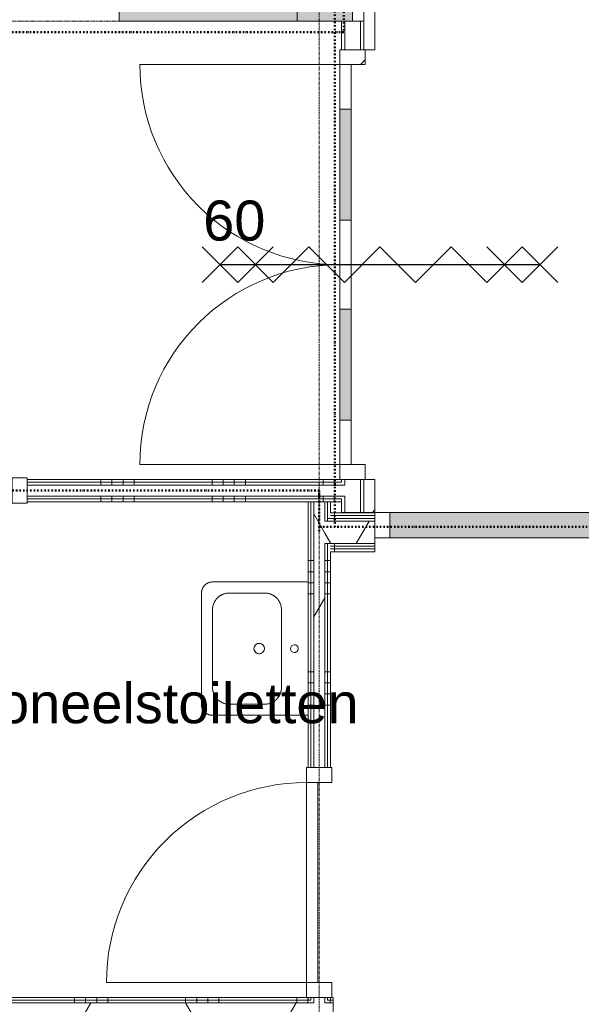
# Model space of a CAD drawing. Header units: millimetres. Extents: x -6115 to 78411, y -6358 to 59618.
# Tile 21 of 99: x 20253 to 22779, y 11626 to 16056. Entities that reach past the tile are written whole.
import ezdxf

# ---------------------------------------------------------------- set-up
doc = ezdxf.new("R2010")
doc.units = ezdxf.units.MM
for name, pattern in [('Dash dot', [15.875, 6.35, -4.7625, 0, -4.7625]), ('Hidden', [7.14375, 4.7625, -2.38125]), ('stramien', [22.225, 12.7, -3.175, 3.175, -3.175])]:
    doc.linetypes.add(name, pattern=pattern)
for name, color, linetype, lineweight in [('00_Algemeen', 7, 'Continuous', 35), ('22_Metselwerk', 7, 'Continuous', 9), ('30_Kozijnen-ramen-deuren', 7, 'Continuous', 9)]:
    doc.layers.add(name, color=color, linetype=linetype, lineweight=lineweight)
doc.styles.add('Arial_1', font='arial.ttf', dxfattribs={"height": 180})
pattern_1 = [(180, (21650, 12972), (-6e-14, -500), []), (180, (21650, 13022), (-6e-14, -500), []), (180, (21650, 13072), (-6e-14, -500), []), (180, (21650, 13122), (-6e-14, -500), [])]
pattern_2 = [(60, (0, 0), (-692.82, 400), []), (120, (0, 0), (-692.82, -400), [])]
pattern_3 = [(90, (19117.5, 13887), (-500, 2e-12), []), (90, (19167.5, 13887), (-500, 2e-12), []), (90, (19217.5, 13887), (-500, 2e-12), []), (90, (19267.5, 13887), (-500, 2e-12), [])]
pattern_4 = [(270, (18648.75, 11657), (500, -2e-12), []), (270, (18598.75, 11657), (500, -2e-12), []), (270, (18548.75, 11657), (500, -2e-12), []), (270, (18498.75, 11657), (500, -2e-12), [])]
pattern_5 = [(90, (32518.75, 13662.5), (-500, -2e-12), []), (90, (32568.75, 13662.5), (-500, -2e-12), []), (90, (32618.75, 13662.5), (-500, -2e-12), []), (90, (32668.75, 13662.5), (-500, -2e-12), [])]

# ---------------------------------------------------------------- blocks, each defined once
blk = doc.blocks.new('Direct Shape - Basic Wall_NLRS_22_WA_beton prefab 250_gen_AT_800430-1202336-02 tweede verdieping overzicht')
at = {"layer": '22_Metselwerk'}
h = blk.add_hatch(color=256, dxfattribs=at)
h.paths.add_polyline_path([(10850, 125), (2484, 125), (2484, -125), (10850, -125)])
h.paths.add_polyline_path([(950, 125), (0, 125), (0, -125), (950, -125)])
at = {"layer": '22_Metselwerk', "lineweight": 20}
for p, q in [((10850, 125), (2484, 125)), ((10850, -125), (10850, 125)), ((2484, -125), (10850, -125))]:
    blk.add_line(p, q, dxfattribs=at)
blk = doc.blocks.new('Direct Shape - Basic Wall_NLRS_22_WA_beton prefab 250_gen_AT_800432-1202338-02 tweede verdieping overzicht')
at = {"layer": '22_Metselwerk'}
h = blk.add_hatch(color=256, dxfattribs=at)
h.paths.add_polyline_path([(800, 125), (0, 125), (0, -125), (800, -125)])
h.paths.add_polyline_path([(2734, 125), (2734, -125), (5450, -125), (5450, 125), (3332.6, 125)])
at = {"layer": '22_Metselwerk', "lineweight": 20}
for p, q in [((800, 125), (0, 125)), ((0, 125), (0, -125)), ((800, -125), (800, 125))]:
    blk.add_line(p, q, dxfattribs=at)
blk = doc.blocks.new('2410-10368 v1 - IFC-model constructie _zonder onderbouw_ _MM21228__ifc-1-02 tweede verdieping overzicht')
at = {"layer": '22_Metselwerk', "lineweight": 9}
for name, p, rotation in [('Direct Shape - Basic Wall_NLRS_22_WA_beton prefab 250_gen_AT_800430-1202336-02 tweede verdieping overzicht', (21625, 26900), 270), ('Direct Shape - Basic Wall_NLRS_22_WA_beton prefab 250_gen_AT_800432-1202338-02 tweede verdieping overzicht', (21500, 16175), 180)]:
    blk.add_blockref(name, p, dxfattribs=dict(at, rotation=rotation))
blk = doc.blocks.new('32_AEE_VO_FIX_Binnendeuren - D_900x2300_Dicht Paneel meranti bw-8434985-02 tweede verdieping overzicht')
at = {"layer": '30_Kozijnen-ramen-deuren', "true_color": 0xc0c0c0}
h = blk.add_hatch(dxfattribs=at)
h.set_pattern_fill('FP_158', color=9, style=0, pattern_type=2)
h.set_pattern_definition([(225, (19769.24, 13937), (212.132, -212.132), [])])
h.paths.add_polyline_path([(-517, 57), (-517, -57), (-450, -57), (-450, 57)])
h.paths.add_polyline_path([(450, 57), (450, -57), (517, -57), (517, 57)])
at = {"layer": '30_Kozijnen-ramen-deuren'}
for p, q in [((-517, 57), (-450, 57)), ((-517, 50), (-517, 57)), ((-450, 57), (-450, -57)), ((450, 57), (517, 57)), ((450, -57), (450, 57)), ((517, 57), (517, 50)), ((-450, -7), (450, -7)), ((-450, -57), (-450, -7)), ((450, -7), (450, -57)), ((-517, -57), (-517, -50)), ((-450, -57), (-517, -57)), ((450, -57), (-450, -57)), ((517, -57), (450, -57)), ((517, -50), (517, -57))]:
    blk.add_line(p, q, dxfattribs=at)
blk = doc.blocks.new('32_AEE_VO_FIX_Binnendeuren - D_900x2300_Dicht Paneel meranti-7963006-02 tweede verdieping overzicht')
at = {"layer": '30_Kozijnen-ramen-deuren', "true_color": 0xc0c0c0}
h = blk.add_hatch(dxfattribs=at)
h.set_pattern_fill('FP_251', color=9, style=0, pattern_type=2)
h.set_pattern_definition([(315, (-12174, 21600), (212.132, 212.132), [])])
h.paths.add_polyline_path([(-517, 37.5), (-516.4, -57), (-450, -57), (-450, 57), (-517, 57), (-517, 50)])
h.paths.add_polyline_path([(450, -25), (450, -57), (517, -57), (517, 57), (450, 57), (450, 25)])
at = {"layer": '30_Kozijnen-ramen-deuren'}
for p, q in [((-450, 57), (-517, 57)), ((450, 57), (-450, 57)), ((-450, 57), (-450, 7)), ((-450, -57), (-450, 57)), ((450, 7), (450, 57)), ((450, 57), (450, -57)), ((517, 57), (450, 57)), ((517, 50), (517, 57)), ((-450, 7), (450, 7)), ((-517, -57), (-450, -57)), ((450, -57), (517, -57)), ((517, -57), (517, -50))]:
    blk.add_line(p, q, dxfattribs=at)
blk = doc.blocks.new('32_AEE_VO_FIX_Binnendeuren - D_1800x2533_deur_zijlicht rechts 900 meranti negge 63-8441725-02 tweede verdieping overzicht')
at = {"layer": '30_Kozijnen-ramen-deuren', "true_color": 0xc0c0c0}
h = blk.add_hatch(dxfattribs=at)
h.set_pattern_fill('FP_357', color=9, style=0, pattern_type=2)
h.set_pattern_definition([(225, (23334, 13750), (212.132, -212.132), [])])
h.paths.add_polyline_path([(-450, 24.5), (-517, 24.5), (-517, -89.5), (-450, -89.5), (-450, -62.9)])
h.paths.add_polyline_path([(1484, 24.5), (1417, 24.5), (1417, -89.5), (1484, -89), (1484, -50)])
at = {"layer": '30_Kozijnen-ramen-deuren', "true_color": 0xc5c7c4}
blk.add_hatch(color=9, dxfattribs=at).paths.add_polyline_path([(517, 24.5), (517, -89.5), (1417, -89.5), (1417, 24.5)])
at = {"layer": '30_Kozijnen-ramen-deuren'}
for p, q in [((-450, 24.5), (-517, 24.5)), ((-517, 24.5), (-517, -89.5)), ((450, 24.5), (-450, 24.5)), ((-450, 24.5), (-450, -25.5)), ((-450, -89.5), (-450, 24.5)), ((450, -25.5), (450, 24.5)), ((517, 24.5), (450, 24.5)), ((450, 24.5), (450, -89.5)), ((1417, 24.5), (517, 24.5)), ((517, -89.5), (517, 24.5)), ((1417, 24.5), (1417, -89.5)), ((1484, 24.5), (1417, 24.5)), ((-450, -25.5), (450, -25.5)), ((1484, -89), (1484, -87.5)), ((-517, -89.5), (-450, -89.5)), ((450, -89.5), (517, -89.5)), ((517, -89.5), (1417, -89.5)), ((1417, -89.5), (1484, -89.5))]:
    blk.add_line(p, q, dxfattribs=at)
blk = doc.blocks.new('1876_3 _AEE_wasbak groot - 1876_3 _AEE_wasbak groot-5034979-02 tweede verdieping overzicht')
at = {"layer": '30_Kozijnen-ramen-deuren'}
for p, q in [((250, 479.9), (-250, 479.9)), ((-299.9, 430), (-299.9, 0)), ((-175, 430), (175, 430)), ((299.9, 0), (299.9, 430)), ((-250, 195), (-250, 355)), ((250, 355), (250, 195)), ((175, 120), (-175, 120))]:
    blk.add_line(p, q, dxfattribs=at)
at = {"layer": '30_Kozijnen-ramen-deuren', "flags": 128}
for points in [[(-250, 479.9), (-252, 479.9), (-254, 479.7), (-256, 479.5), (-258, 479.3), (-259.9, 478.9), (-261.9, 478.5), (-263.8, 477.9), (-265.7, 477.4), (-267.6, 476.7), (-269.4, 476), (-271.3, 475.1), (-273, 474.3), (-274.8, 473.3), (-276.5, 472.3), (-278.2, 471.2), (-279.8, 470), (-281.4, 468.8), (-282.9, 467.5), (-284.4, 466.2), (-285.8, 464.8), (-287.2, 463.3), (-288.5, 461.8), (-289.7, 460.2), (-290.9, 458.6), (-292, 457), (-293, 455.3), (-294, 453.5), (-294.9, 451.7), (-295.7, 449.9), (-296.5, 448.1), (-297.2, 446.2), (-297.8, 444.3), (-298.3, 442.4), (-298.8, 440.4), (-299.2, 438.5), (-299.5, 436.5), (-299.7, 434.5), (-299.8, 432.5), (-299.9, 430.5), (-299.9, 430)], [(299.9, 430), (299.9, 432), (299.7, 434), (299.5, 436), (299.3, 437.9), (298.9, 439.9), (298.5, 441.9), (297.9, 443.8), (297.4, 445.7), (296.7, 447.6), (296, 449.4), (295.1, 451.3), (294.3, 453), (293.3, 454.8), (292.3, 456.5), (291.2, 458.2), (290, 459.8), (288.8, 461.4), (287.5, 462.9), (286.2, 464.4), (284.8, 465.8), (283.3, 467.2), (281.8, 468.5), (280.2, 469.7), (278.6, 470.9), (277, 472), (275.3, 473), (273.5, 474), (271.7, 474.9), (269.9, 475.7), (268.1, 476.5), (266.2, 477.2), (264.3, 477.8), (262.4, 478.3), (260.4, 478.8), (258.5, 479.2), (256.5, 479.5), (254.5, 479.7), (252.5, 479.8), (250.5, 479.9), (250, 479.9)], [(-250, 355), (-249.9, 358), (-249.8, 361), (-249.5, 364), (-249, 366.9), (-248.5, 369.9), (-247.9, 372.8), (-247.1, 375.7), (-246.2, 378.6), (-245.2, 381.4), (-244.1, 384.2), (-242.9, 386.9), (-241.5, 389.6), (-240.1, 392.3), (-238.5, 394.8), (-236.9, 397.3), (-235.2, 399.8), (-233.3, 402.2), (-231.4, 404.5), (-229.4, 406.7), (-227.3, 408.8), (-225.1, 410.8), (-222.8, 412.8), (-220.4, 414.7), (-218, 416.4), (-215.5, 418.1), (-213, 419.7), (-210.3, 421.1), (-207.7, 422.5), (-205, 423.8), (-202.2, 424.9), (-199.4, 425.9), (-196.5, 426.9), (-193.6, 427.7), (-190.7, 428.3), (-187.7, 428.9), (-184.8, 429.4), (-181.8, 429.7), (-178.8, 429.9), (-175.8, 430), (-175, 430)], [(-175, 430), (-178, 429.9), (-181, 429.8), (-184, 429.5), (-186.9, 429), (-189.9, 428.5), (-192.8, 427.9), (-195.7, 427.1), (-198.6, 426.2), (-201.4, 425.2), (-204.2, 424.1), (-206.9, 422.9), (-209.6, 421.5), (-212.3, 420.1), (-214.8, 418.5), (-217.3, 416.9), (-219.8, 415.2), (-222.2, 413.3), (-224.5, 411.4), (-226.7, 409.4), (-228.8, 407.3), (-230.8, 405.1), (-232.8, 402.8), (-234.7, 400.4), (-236.4, 398), (-238.1, 395.5), (-239.7, 393), (-241.1, 390.3), (-242.5, 387.7), (-243.8, 385), (-244.9, 382.2), (-245.9, 379.4), (-246.9, 376.5), (-247.7, 373.6), (-248.3, 370.7), (-248.9, 367.7), (-249.4, 364.8), (-249.7, 361.8), (-249.9, 358.8), (-250, 355.8), (-250, 355)], [(175, 430), (178, 429.9), (181, 429.8), (184, 429.5), (186.9, 429), (189.9, 428.5), (192.8, 427.9), (195.7, 427.1), (198.6, 426.2), (201.4, 425.2), (204.2, 424.1), (206.9, 422.9), (209.6, 421.5), (212.3, 420.1), (214.8, 418.5), (217.3, 416.9), (219.8, 415.2), (222.2, 413.3), (224.5, 411.4), (226.7, 409.4), (228.8, 407.3), (230.8, 405.1), (232.8, 402.8), (234.7, 400.4), (236.4, 398), (238.1, 395.5), (239.7, 393), (241.1, 390.3), (242.5, 387.7), (243.8, 385), (244.9, 382.2), (245.9, 379.4), (246.9, 376.5), (247.7, 373.6), (248.3, 370.7), (248.9, 367.7), (249.4, 364.8), (249.7, 361.8), (249.9, 358.8), (250, 355.8), (250, 355)], [(250, 355), (249.9, 358), (249.8, 361), (249.5, 364), (249, 366.9), (248.5, 369.9), (247.9, 372.8), (247.1, 375.7), (246.2, 378.6), (245.2, 381.4), (244.1, 384.2), (242.9, 386.9), (241.5, 389.6), (240.1, 392.3), (238.5, 394.8), (236.9, 397.3), (235.2, 399.8), (233.3, 402.2), (231.4, 404.5), (229.4, 406.7), (227.3, 408.8), (225.1, 410.8), (222.8, 412.8), (220.4, 414.7), (218, 416.4), (215.5, 418.1), (213, 419.7), (210.3, 421.1), (207.7, 422.5), (205, 423.8), (202.2, 424.9), (199.4, 425.9), (196.5, 426.9), (193.6, 427.7), (190.7, 428.3), (187.7, 428.9), (184.8, 429.4), (181.8, 429.7), (178.8, 429.9), (175.8, 430), (175, 430)], [(-175, 120), (-178, 120.1), (-181, 120.2), (-184, 120.5), (-186.9, 121), (-189.9, 121.5), (-192.8, 122.1), (-195.7, 122.9), (-198.6, 123.8), (-201.4, 124.8), (-204.2, 125.9), (-206.9, 127.1), (-209.6, 128.5), (-212.3, 129.9), (-214.8, 131.5), (-217.3, 133.1), (-219.8, 134.8), (-222.2, 136.7), (-224.5, 138.6), (-226.7, 140.6), (-228.8, 142.7), (-230.8, 144.9), (-232.8, 147.2), (-234.7, 149.6), (-236.4, 152), (-238.1, 154.5), (-239.7, 157), (-241.1, 159.7), (-242.5, 162.3), (-243.8, 165), (-244.9, 167.8), (-245.9, 170.6), (-246.9, 173.5), (-247.7, 176.4), (-248.3, 179.3), (-248.9, 182.3), (-249.4, 185.2), (-249.7, 188.2), (-249.9, 191.2), (-250, 194.2), (-250, 195)], [(-250, 195), (-249.9, 192), (-249.8, 189), (-249.5, 186), (-249, 183.1), (-248.5, 180.1), (-247.9, 177.2), (-247.1, 174.3), (-246.2, 171.4), (-245.2, 168.6), (-244.1, 165.8), (-242.9, 163.1), (-241.5, 160.4), (-240.1, 157.7), (-238.5, 155.2), (-236.9, 152.7), (-235.2, 150.2), (-233.3, 147.8), (-231.4, 145.5), (-229.4, 143.3), (-227.3, 141.2), (-225.1, 139.2), (-222.8, 137.2), (-220.4, 135.3), (-218, 133.6), (-215.5, 131.9), (-213, 130.3), (-210.3, 128.9), (-207.7, 127.5), (-205, 126.2), (-202.2, 125.1), (-199.4, 124.1), (-196.5, 123.1), (-193.6, 122.3), (-190.7, 121.7), (-187.7, 121.1), (-184.8, 120.6), (-181.8, 120.3), (-178.8, 120.1), (-175.8, 120), (-175, 120)], [(250, 195), (249.9, 192), (249.8, 189), (249.5, 186), (249, 183.1), (248.5, 180.1), (247.9, 177.2), (247.1, 174.3), (246.2, 171.4), (245.2, 168.6), (244.1, 165.8), (242.9, 163.1), (241.5, 160.4), (240.1, 157.7), (238.5, 155.2), (236.9, 152.7), (235.2, 150.2), (233.3, 147.8), (231.4, 145.5), (229.4, 143.3), (227.3, 141.2), (225.1, 139.2), (222.8, 137.2), (220.4, 135.3), (218, 133.6), (215.5, 131.9), (213, 130.3), (210.3, 128.9), (207.7, 127.5), (205, 126.2), (202.2, 125.1), (199.4, 124.1), (196.5, 123.1), (193.6, 122.3), (190.7, 121.7), (187.7, 121.1), (184.8, 120.6), (181.8, 120.3), (178.8, 120.1), (175.8, 120), (175, 120)], [(175, 120), (178, 120.1), (181, 120.2), (184, 120.5), (186.9, 121), (189.9, 121.5), (192.8, 122.1), (195.7, 122.9), (198.6, 123.8), (201.4, 124.8), (204.2, 125.9), (206.9, 127.1), (209.6, 128.5), (212.3, 129.9), (214.8, 131.5), (217.3, 133.1), (219.8, 134.8), (222.2, 136.7), (224.5, 138.6), (226.7, 140.6), (228.8, 142.7), (230.8, 144.9), (232.8, 147.2), (234.7, 149.6), (236.4, 152), (238.1, 154.5), (239.7, 157), (241.1, 159.7), (242.5, 162.3), (243.8, 165), (244.9, 167.8), (245.9, 170.6), (246.9, 173.5), (247.7, 176.4), (248.3, 179.3), (248.9, 182.3), (249.4, 185.2), (249.7, 188.2), (249.9, 191.2), (250, 194.2), (250, 195)]]:
    blk.add_lwpolyline(points, dxfattribs=at)
at = {"layer": '30_Kozijnen-ramen-deuren'}
for centre, radius, start, end in [((0, 220), 23.5, 0, 180), ((0, 220), 23.5, 145.4331, 180), ((0, 220), 23.5, 109.3655, 142.3157), ((0, 220), 23.5, 72.833, 107.167), ((0, 220), 23.5, 37.6843, 70.6345), ((0, 220), 23.5, 0, 34.5669), ((0, 220), 23.5, 180, 360), ((0, 220), 23.5, 180, 214.5669), ((0, 220), 23.5, 217.6843, 250.6345), ((0, 220), 23.5, 252.833, 287.167), ((0, 220), 23.5, 289.3655, 322.3157), ((0, 220), 23.5, 325.4331, 360), ((0, 62), 17.5, 0, 180), ((0, 62), 17.5, 180, 0)]:
    blk.add_arc(centre, radius, start, end, dxfattribs=at)
blk = doc.blocks.new('30_AEE_VO_draairichting - 30_AEE_VO_draairichting-8193140-02 tweede verdieping overzicht')
at = {"layer": '30_Kozijnen-ramen-deuren'}
blk.add_line((-450, 900), (-450, 0), dxfattribs=at)
blk.add_arc((-450, 0), 900, 360, 90, dxfattribs=at)
blk = doc.blocks.new('32_AEE_VO_FIX_Binnendeuren - DD_1800x2600_glasdeuren meranti bw-8027431-02 tweede verdieping overzicht')
at = {"layer": '30_Kozijnen-ramen-deuren', "true_color": 0xc0c0c0}
h = blk.add_hatch(dxfattribs=at)
h.set_pattern_fill('FP_389', color=9, style=0, pattern_type=2)
h.set_pattern_definition([(315, (-14954, 21750), (212.132, 212.132), [])])
h.paths.add_polyline_path([(-967, -50), (-967, -57), (-900, -56.8), (-900, 57), (-967, 57), (-967, -43.1)])
h.paths.add_polyline_path([(900, -43.1), (900, -57), (967, -57), (967, 57), (900, 57)])
at = {"layer": '30_Kozijnen-ramen-deuren', "true_color": 0xbfbfbf}
for points in [[(-700, 7), (-200, 7), (-200, 57), (-700, 57)], [(200, 7), (700, 7), (700, 57), (200, 57)]]:
    blk.add_hatch(color=9, dxfattribs=at).paths.add_polyline_path(points)
at = {"layer": '30_Kozijnen-ramen-deuren'}
for p, q in [((-900, 57), (-967, 57)), ((-700, 57), (-900, 57)), ((-900, 57), (-900, 7)), ((-900, -57), (-900, 57)), ((-200, 57), (-700, 57)), ((-700, 7), (-700, 57)), ((0, 57), (-200, 57)), ((-200, 57), (-200, 7)), ((0, 57), (200, 57)), ((0, 7), (0, 57)), ((0, 7), (0, 57)), ((200, 57), (700, 57)), ((200, 57), (200, 7)), ((700, 57), (900, 57)), ((700, 7), (700, 57)), ((900, 57), (900, 7)), ((900, 57), (900, -57)), ((967, 57), (900, 57)), ((967, 50), (967, 57)), ((-900, 7), (-700, 7)), ((-700, 7), (-200, 7)), ((-200, 7), (0, 7)), ((200, 7), (0, 7)), ((700, 7), (200, 7)), ((900, 7), (700, 7)), ((-967, -57), (-900, -57)), ((900, -57), (967, -57))]:
    blk.add_line(p, q, dxfattribs=at)
blk = doc.blocks.new('30_AEE_VO_draairichting - 30_AEE_VO_draairichting-8193441-02 tweede verdieping overzicht')
at = {"layer": '30_Kozijnen-ramen-deuren'}
blk.add_line((-450, 900), (-450, 0), dxfattribs=at)
blk.add_arc((-450, 0), 900, 360, 90, dxfattribs=at)
blk = doc.blocks.new('30_AEE_VO_draairichting - 30_AEE_VO_draairichting-8193446-02 tweede verdieping overzicht')
at = {"layer": '30_Kozijnen-ramen-deuren'}
blk.add_line((-450, -900), (-450, 0), dxfattribs=at)
blk.add_arc((-450, 0), 900, 270, 0, dxfattribs=at)

msp = doc.modelspace()

# ---------------------------------------------------------------- hatches: boundary and pattern name
at = {"layer": '22_Metselwerk'}
h = msp.add_hatch(dxfattribs=at)
h.set_pattern_fill('FP_252', color=256, style=0, pattern_type=2)
h.set_pattern_definition([(45, (0, 0), (-500, 500), []), (45, (170, 0), (-500, 500), []), (45, (180, 0), (-500, 500), []), (45, (190, 0), (-500, 500), []), (45, (200, 0), (-500, 500), []), (45, (210, 0), (-500, 500), []), (45, (220, 0), (-500, 500), []), (45, (230, 0), (-500, 500), [])])
h.paths.add_polyline_path([(21850, 13839), (21850, 13987), (21800, 13987), (21800, 13839)])
h.paths.add_polyline_path([(21850, 15921), (21850, 22843), (21800, 22843), (21800, 15921)])
h = msp.add_hatch(dxfattribs=at)
h.set_pattern_fill('FP_233', color=256, angle=90, style=0, pattern_type=2)
h.set_pattern_definition(pattern_3)
h.paths.add_polyline_path([(21188.8, 13962), (21700, 13962), (21700, 13974.5), (20286.2, 13974.5), (20286.2, 13962), (20584.5, 13962)])
h.paths.add_polyline_path([(19252.2, 13962), (19252.2, 13974.5), (16122.5, 13974.5), (16122.5, 13962), (18167.4, 13962)])
h = msp.add_hatch(dxfattribs=at)
h.set_pattern_fill('FP_233', color=256, angle=90, style=0, pattern_type=2)
h.set_pattern_definition(pattern_3)
h.paths.add_polyline_path([(21188.8, 13974.5), (21700, 13974.5), (21700, 13987), (20286.2, 13987), (20286.2, 13974.5), (20584.5, 13974.5)])
h.paths.add_polyline_path([(18167.4, 13974.5), (19252.2, 13974.5), (19252.2, 13987), (16135, 13987), (16135, 13974.5), (16958.8, 13974.5)])
h = msp.add_hatch(dxfattribs=at)
h.set_pattern_fill('FP_233', color=256, angle=90, style=0, pattern_type=2)
h.set_pattern_definition(pattern_3)
h.paths.add_polyline_path([(21490.9, 13899.5), (21700, 13899.5), (21700, 13912), (20286.2, 13912), (20286.2, 13899.5), (21188.8, 13899.5)])
h.paths.add_polyline_path([(19145, 13899.5), (19145, 13912), (17915, 13912), (17915, 13899.5), (18167.4, 13899.5)])
h.paths.add_polyline_path([(19215, 13899.5), (19252.2, 13899.5), (19252.2, 13912), (19215, 13912)])
h.paths.add_polyline_path([(16122.5, 13899.5), (17845, 13899.5), (17845, 13912), (16122.5, 13912)])
h = msp.add_hatch(dxfattribs=at)
h.set_pattern_fill('FP_233', color=256, angle=90, style=0, pattern_type=2)
h.set_pattern_definition(pattern_3)
h.paths.add_polyline_path([(21700, 13887), (21700, 13899.5), (20286.2, 13899.5), (20286.2, 13887), (21490.9, 13887)])
h.paths.add_polyline_path([(19215, 13887), (19252.2, 13887), (19252.2, 13899.5), (19215, 13899.5)])
h.paths.add_polyline_path([(19145, 13887), (19145, 13899.5), (17915, 13899.5), (17915, 13887), (18167.4, 13887)])
h.paths.add_polyline_path([(17845, 13887), (17845, 13899.5), (16135, 13899.5), (16135, 13887), (17830, 13887)])
h = msp.add_hatch(dxfattribs=at)
h.set_pattern_fill('FP_38', color=256, angle=90, style=0, pattern_type=2)
h.set_pattern_definition(pattern_1)
h.paths.add_polyline_path([(21562.5, 11644.5), (21562.5, 11657), (21550, 11657), (21550, 11644.5)])
h.paths.add_polyline_path([(21562.5, 12691), (21562.5, 13887), (21550, 13887), (21550, 12691)])
h = msp.add_hatch(dxfattribs=at)
h.set_pattern_fill('FP_38', color=256, angle=90, style=0, pattern_type=2)
h.set_pattern_definition(pattern_1)
h.paths.add_polyline_path([(21575, 11644.5), (21575, 11657), (21562.5, 11657), (21562.5, 11644.5)])
h.paths.add_polyline_path([(21562.5, 12691), (21575, 12691), (21575, 13887), (21562.5, 13887), (21562.5, 12703.8)])
h = msp.add_hatch(dxfattribs=at)
h.set_pattern_fill('FP_2', color=256, angle=60, style=0, pattern_type=2)
h.set_pattern_definition(pattern_2)
h.paths.add_polyline_path([(21575, 11632), (21625, 11632), (21625, 11657), (21575, 11657), (21575, 11644.5)])
h.paths.add_polyline_path([(21575, 12691), (21625, 12691), (21625, 13887), (21575, 13887), (21575, 12703.8)])
h = msp.add_hatch(dxfattribs=at)
h.set_pattern_fill('FP_38', color=256, angle=90, style=0, pattern_type=2)
h.set_pattern_definition(pattern_1)
h.paths.add_polyline_path([(21637.5, 11644.5), (21637.5, 11657), (21625, 11657), (21625, 11644.5)])
h.paths.add_polyline_path([(21637.5, 12691), (21637.5, 13700), (21625, 13700), (21625, 12691)])
h.paths.add_polyline_path([(21625, 13800), (21637.5, 13800), (21637.5, 13887), (21625, 13887), (21625, 13812.9)])
h = msp.add_hatch(dxfattribs=at)
h.set_pattern_fill('FP_38', color=256, angle=90, style=0, pattern_type=2)
h.set_pattern_definition(pattern_1)
h.paths.add_polyline_path([(21650, 11644.5), (21650, 11657), (21637.5, 11657), (21637.5, 11644.5)])
h.paths.add_polyline_path([(21650, 12691), (21650, 13700), (21637.5, 13700), (21637.5, 12691)])
h.paths.add_polyline_path([(21637.5, 13812.5), (21650, 13812.9), (21650, 13887), (21637.5, 13887), (21637.5, 13812.9)])
h = msp.add_hatch(dxfattribs=at)
h.set_pattern_fill('FP_235', color=256, angle=90, style=0, pattern_type=2)
h.set_pattern_definition(pattern_5)
h.paths.add_polyline_path([(42987.5, 13825), (42987.5, 13837.5), (42902, 13837.5), (42902, 13825)])
h.paths.add_polyline_path([(38000, 13825), (38000, 13837.5), (37600, 13837.5), (37600, 13825)])
h.paths.add_polyline_path([(32600, 13825), (32600, 13837.5), (26819, 13837.5), (26819, 13825), (30253.1, 13825)])
h.paths.add_polyline_path([(21650, 13825), (21850, 13825), (21850, 13837.5), (21650, 13837.5)])
h = msp.add_hatch(dxfattribs=at)
h.set_pattern_fill('FP_235', color=256, angle=90, style=0, pattern_type=2)
h.set_pattern_definition(pattern_5)
h.paths.add_polyline_path([(42987.5, 13812.5), (42987.5, 13825), (42902, 13825), (42902, 13812.5), (42943.1, 13812.5)])
h.paths.add_polyline_path([(37600, 13812.5), (38000, 13812.9), (38000, 13825), (37600, 13825), (37600, 13812.9)])
h.paths.add_polyline_path([(32600, 13812.5), (32600, 13825), (26819, 13825), (26819, 13812.5), (30253.1, 13812.5)])
h.paths.add_polyline_path([(21793.1, 13812.5), (21850, 13812.9), (21850, 13825), (21650, 13825), (21650, 13812.5)])
h = msp.add_hatch(dxfattribs=at)
h.set_pattern_fill('FP_2', color=256, angle=60, style=0, pattern_type=2)
h.set_pattern_definition(pattern_2)
h.paths.add_polyline_path([(43012.5, 13700), (43012.5, 13800), (42902, 13800), (42902, 13700), (43000, 13700)])
h.paths.add_polyline_path([(38000, 13700), (38000, 13800), (37600, 13800), (37600, 13700)])
h.paths.add_polyline_path([(32600, 13700), (32600, 13800), (26819, 13800), (26819, 13700), (30253.1, 13700)])
h.paths.add_polyline_path([(21637.5, 13700), (21850, 13700), (21850, 13800), (21625, 13800), (21625, 13700)])
h = msp.add_hatch(dxfattribs=at)
h.set_pattern_fill('FP_235', color=256, angle=90, style=0, pattern_type=2)
h.set_pattern_definition(pattern_5)
h.paths.add_polyline_path([(42987.5, 13800), (42987.5, 13812.5), (42902, 13812.5), (42902, 13800), (42943.1, 13800)])
h.paths.add_polyline_path([(38000, 13800), (38000, 13812.5), (37600, 13812.5), (37600, 13800)])
h.paths.add_polyline_path([(32600, 13800), (32600, 13812.5), (26819, 13812.5), (26819, 13800), (30253.1, 13800)])
h.paths.add_polyline_path([(21850, 13800), (21850, 13812.5), (21637.5, 13812.5), (21637.5, 13800), (21793.1, 13800)])
h = msp.add_hatch(dxfattribs=at)
h.set_pattern_fill('FP_235', color=256, angle=90, style=0, pattern_type=2)
h.set_pattern_definition(pattern_5)
h.paths.add_polyline_path([(43000, 13687.5), (43000, 13700), (42902, 13700), (42902, 13687.5), (42987.5, 13687.5)])
h.paths.add_polyline_path([(38000, 13687.5), (38000, 13700), (37600, 13700), (37600, 13687.5)])
h.paths.add_polyline_path([(32600, 13687.5), (32600, 13700), (26819, 13700), (26819, 13687.5), (30253.1, 13687.5)])
h.paths.add_polyline_path([(21793.1, 13687.5), (21850, 13687.5), (21850, 13700), (21650, 13700), (21650, 13687.5)])
h = msp.add_hatch(dxfattribs=at)
h.set_pattern_fill('FP_235', color=256, angle=90, style=0, pattern_type=2)
h.set_pattern_definition(pattern_5)
h.paths.add_polyline_path([(42943.1, 13675), (42987.5, 13675), (42987.5, 13687.5), (42902, 13687.5), (42902, 13675)])
h.paths.add_polyline_path([(37600, 13675), (38000, 13675), (38000, 13687.5), (37600, 13687.5)])
h.paths.add_polyline_path([(32600, 13675), (32600, 13687.5), (26819, 13687.5), (26819, 13675), (30253.1, 13675)])
h.paths.add_polyline_path([(21850, 13675), (21850, 13687.5), (21650, 13687.5), (21650, 13675), (21793.1, 13675)])
h = msp.add_hatch(dxfattribs=at)
h.set_pattern_fill('FP_235', color=256, angle=90, style=0, pattern_type=2)
h.set_pattern_definition(pattern_5)
h.paths.add_polyline_path([(42987.5, 13662.5), (42987.5, 13675), (42902, 13675), (42902, 13662.5), (42943.1, 13662.5)])
h.paths.add_polyline_path([(38000, 13662.5), (38000, 13675), (37600, 13675), (37600, 13662.5)])
h.paths.add_polyline_path([(32600, 13662.5), (32600, 13675), (26819, 13675), (26819, 13662.5), (30253.1, 13662.5)])
h.paths.add_polyline_path([(21793.1, 13662.5), (21850, 13662.5), (21850, 13675), (21650, 13675), (21650, 13662.5)])
h = msp.add_hatch(dxfattribs=at)
h.set_pattern_fill('FP_234', color=256, angle=-270, style=0, pattern_type=2)
h.set_pattern_definition(pattern_4)
h.paths.add_polyline_path([(21662.5, 11644.5), (21662.5, 11657), (21650, 11657), (21650, 11644.5)])
h.paths.add_polyline_path([(20584.5, 11644.5), (21550, 11644.5), (21550, 11657), (19230, 11657), (19230, 11644.5), (19375.9, 11644.5)])
h.paths.add_polyline_path([(18771.7, 11644.5), (19130, 11644.5), (19130, 11657), (17930, 11657), (17930, 11644.5), (18469.5, 11644.5)])
h.paths.add_polyline_path([(17830, 11644.5), (17830, 11657), (16035, 11657), (16035, 11644.5), (17563.1, 11644.5)])
h = msp.add_hatch(dxfattribs=at)
h.set_pattern_fill('FP_234', color=256, angle=-270, style=0, pattern_type=2)
h.set_pattern_definition(pattern_4)
h.paths.add_polyline_path([(18771.7, 11632), (19145, 11632), (19145, 11644.5), (17915, 11644.5), (17915, 11632), (18469.5, 11632)])
h.paths.add_polyline_path([(21625, 11632), (21662.5, 11632), (21662.5, 11644.5), (21625, 11644.5)])
h.paths.add_polyline_path([(20584.5, 11632), (21575, 11632), (21575, 11644.5), (19215, 11644.5), (19215, 11632), (19375.9, 11632)])
h.paths.add_polyline_path([(16958.8, 11632), (17845, 11632), (17845, 11644.5), (16035, 11644.5), (16035, 11632), (16656.7, 11632)])
h = msp.add_hatch(dxfattribs=at)
h.set_pattern_fill('FP_2', color=256, angle=60, style=0, pattern_type=2)
h.set_pattern_definition(pattern_2)
h.paths.add_polyline_path([(21662.5, 11557), (21662.5, 11632), (16035, 11632), (16035, 11557), (20584.5, 11557)])

# ---------------------------------------------------------------- linework, layer by layer
at = {"layer": '00_Algemeen', "color": 150, "linetype": 'stramien', "lineweight": 9, "true_color": 0x0080ff}
msp.add_line((21600, -4950.1), (21600, 59018.3), dxfattribs=at)
at = {"layer": '00_Algemeen', "color": 96, "linetype": 'Dash dot', "lineweight": 50, "true_color": 0x008000}
for p, q in [((21670, 27150), (21670, 13775)), ((21600, 13937), (16175, 13937)), ((21600, 13887), (21600, 13937)), ((21600, 13937), (21600, 13750)), ((43030, 13775), (21600, 13775))]:
    msp.add_line(p, q, dxfattribs=at)
at = {"layer": '00_Algemeen', "color": 5, "linetype": 'Dash dot', "lineweight": 50, "true_color": 0x0000ff}
for p, q in [((21710, 27100), (21710, 16000)), ((21710, 16000), (16115, 16000))]:
    msp.add_line(p, q, dxfattribs=at)
at = {"layer": '00_Algemeen', "linetype": 'Hidden', "lineweight": 9}
msp.add_line((20700, 16050), (18766, 16050), dxfattribs=at)
at = {"layer": '00_Algemeen', "color": 96, "lineweight": 25, "true_color": 0x008000}
for p, q in [((21233.2, 14874), (21073.2, 15034)), ((21073.2, 14874), (21233.2, 15034)), ((21393.2, 14874), (21233.2, 15034)), ((21233.2, 14874), (21393.2, 15034)), ((21553.2, 15034), (21393.2, 14874)), ((21713.2, 14874), (21553.2, 15034)), ((21873.2, 15034), (21713.2, 14874)), ((22033.2, 14874), (21873.2, 15034)), ((22193.2, 15034), (22033.2, 14874)), ((22353.2, 14874), (22193.2, 15034)), ((22513.2, 15034), (22353.2, 14874)), ((22513.2, 14874), (22353.2, 15034)), ((22673.2, 14874), (22513.2, 15034)), ((22513.2, 14874), (22673.2, 15034)), ((21153.2, 14954), (22593.2, 14954))]:
    msp.add_line(p, q, dxfattribs=at)
at = {"layer": '22_Metselwerk', "lineweight": 18}
for p, q in [((21800, 24416), (21800, 15921)), ((21850, 15921), (21850, 24416)), ((21785, 16050), (21715, 16050)), ((21715, 15921), (21715, 16050)), ((21785, 15921), (21785, 16050)), ((21715, 15921), (21785, 15921)), ((21800, 15921), (21850, 15921)), ((20286.2, 13962), (20286.2, 13912)), ((20286.2, 13962), (21715, 13962)), ((21785, 13987), (21715, 13987)), ((21715, 13962), (21715, 13987)), ((21785, 13839), (21785, 13987)), ((21800, 13839), (21800, 13987)), ((21850, 13987), (21800, 13987)), ((21850, 13839), (21850, 13987)), ((20286.2, 13912), (21715, 13912)), ((21715, 13839), (21715, 13912)), ((21625, 13887), (21575, 13887)), ((21575, 12691), (21575, 13887)), ((21625, 13800), (21625, 13887)), ((21715, 13839), (21785, 13839)), ((21800, 13839), (21850, 13839)), ((21625, 13800), (21850, 13800)), ((21850, 13700), (21850, 13800)), ((21625, 12691), (21625, 13700)), ((21625, 13700), (21850, 13700)), ((21575, 12691), (21625, 12691)), ((21575, 11657), (21575, 11632)), ((21625, 11657), (21625, 11632)), ((21575, 11632), (19215, 11632)), ((21662.5, 11632), (21625, 11632)), ((21662.5, 11557), (21662.5, 11632))]:
    msp.add_line(p, q, dxfattribs=at)
at = {"layer": '22_Metselwerk'}
for p, q in [((21700, 16050), (21700, 15921)), ((21715, 16050), (21700, 16050)), ((21800, 16050), (21785, 16050)), ((21700, 15921), (21715, 15921)), ((21785, 15921), (21800, 15921)), ((21715, 13987), (20286.2, 13987)), ((20286.2, 13987), (20286.2, 13962)), ((20286.2, 13974.5), (21700, 13974.5)), ((21700, 13974.5), (21700, 13987)), ((21800, 13987), (21785, 13987)), ((20286.2, 13912), (20286.2, 13887)), ((20286.2, 13899.5), (21700, 13899.5)), ((20286.2, 13887), (21700, 13887)), ((21550, 13887), (21550, 12691)), ((21562.5, 12691), (21562.5, 13887)), ((21637.5, 13800), (21637.5, 13887)), ((21650, 13837.5), (21650, 13887)), ((21700, 13899.5), (21700, 13839)), ((21850, 13837.5), (21650, 13837.5)), ((21650, 13825), (21850, 13825)), ((21700, 13839), (21715, 13839)), ((21785, 13839), (21800, 13839)), ((21850, 13800), (21850, 13837.5)), ((21637.5, 13812.5), (21850, 13812.5)), ((21637.5, 12691), (21637.5, 13700)), ((21850, 13662.5), (21850, 13700)), ((21650, 13687.5), (21850, 13687.5)), ((21650, 13675), (21850, 13675)), ((21650, 12691), (21650, 13662.5)), ((21650, 13662.5), (21850, 13662.5)), ((21550, 12691), (21575, 12691)), ((21625, 12691), (21650, 12691)), ((18068, 11657), (21662.5, 11657)), ((21550, 11657), (21550, 11644.5)), ((21562.5, 11657), (21562.5, 11644.5)), ((21637.5, 11657), (21637.5, 11644.5)), ((21650, 11657), (21650, 11644.5)), ((21662.5, 11632), (21662.5, 11657)), ((21562.5, 11644.5), (19230, 11644.5)), ((21662.5, 11644.5), (21637.5, 11644.5))]:
    msp.add_line(p, q, dxfattribs=at)

# ---------------------------------------------------------------- block references
at = {"lineweight": 5}
msp.add_blockref('2410-10368 v1 - IFC-model constructie _zonder onderbouw_ _MM21228__ifc-1-02 tweede verdieping overzicht', (0, 0), dxfattribs=at)
at = {"layer": '30_Kozijnen-ramen-deuren'}
for name, p, rotation in [('32_AEE_VO_FIX_Binnendeuren - DD_1800x2600_glasdeuren meranti bw-8027431-02 tweede verdieping overzicht', (21750, 14954), 90.00000000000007), ('30_AEE_VO_draairichting - 30_AEE_VO_draairichting-8193446-02 tweede verdieping overzicht', (21693, 15404), 270.0000000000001), ('30_AEE_VO_draairichting - 30_AEE_VO_draairichting-8193441-02 tweede verdieping overzicht', (21693, 14504), 90.00000000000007), ('32_AEE_VO_FIX_Binnendeuren - D_900x2300_Dicht Paneel meranti bw-8434985-02 tweede verdieping overzicht', (19769.2, 13937), 180), ('32_AEE_VO_FIX_Binnendeuren - D_1800x2533_deur_zijlicht rechts 900 meranti negge 63-8441725-02 tweede verdieping overzicht', (23334, 13750), 180), ('1876_3 _AEE_wasbak groot - 1876_3 _AEE_wasbak groot-5034979-02 tweede verdieping overzicht', (21550, 13226.2), 89.99999999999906), ('32_AEE_VO_FIX_Binnendeuren - D_900x2300_Dicht Paneel meranti-7963006-02 tweede verdieping overzicht', (21600, 12174), 90), ('30_AEE_VO_draairichting - 30_AEE_VO_draairichting-8193140-02 tweede verdieping overzicht', (21543, 12174), 90)]:
    msp.add_blockref(name, p, dxfattribs=dict(at, rotation=rotation))

# ---------------------------------------------------------------- texts
at = {"layer": '00_Algemeen', "lineweight": 18, "insert": (21078.1, 15242.4), "char_height": 180, "width": 336.709, "attachment_point": 1, "style": 'Arial_1'}
msp.add_mtext('60', dxfattribs=at)
at = {"layer": '00_Algemeen', "lineweight": 9, "insert": (19666.3, 13070.6), "char_height": 180, "width": 2437.13, "attachment_point": 1, "style": 'Arial_1'}
msp.add_mtext('personeelstoiletten', dxfattribs=at)

doc.saveas('drawing.dxf')
